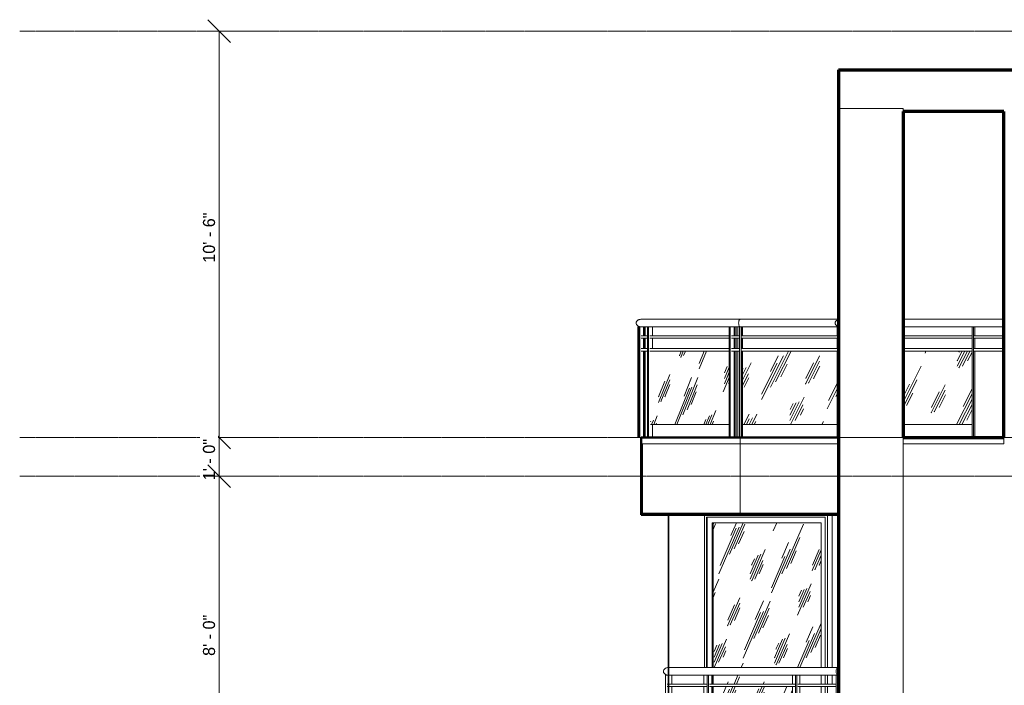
# Model space of a CAD drawing. Header units: inches. Extents: x -830 to 341, y -122 to 246.
# Tile 2 of 4: x -830 to -524, y 31 to 238. Entities that reach past the tile are written whole.
import ezdxf

# ---------------------------------------------------------------- set-up
doc = ezdxf.new("R2010")
doc.units = ezdxf.units.IN
doc.header["$MEASUREMENT"] = 0
doc.linetypes.add('Center 1_4_', pattern=[0.53125, 0.25, -0.09375, 0.09375, -0.09375])
doc.linetypes.add('Dash', pattern=[0.23622, 0.11811, -0.11811])
for name, color, linetype, lineweight in [('A-ANNO-DIMS', 211, 'Continuous', 9), ('A-ANNO-DIMS-120', 211, 'Continuous', 9), ('A-AREA', 32, 'Dash', 9), ('A-CLNG', 13, 'Continuous', 9), ('A-COLS', 52, 'Continuous', 9), ('A-DETL', 90, 'Continuous', 9), ('A-FLOR', 192, 'Continuous', 9), ('A-FLOR-HRAL', 11, 'Continuous', 9), ('A-FLOR-LEVL', 51, 'Continuous', 9), ('A-GLAZ', 151, 'Continuous', 9), ('A-WALL', 90, 'Continuous', 9)]:
    doc.layers.add(name, color=color, linetype=linetype, lineweight=lineweight)
doc.styles.add('Inter', font='txt', dxfattribs={"height": 3.75})
doc.dimstyles.new('Linear_-_1_32__Inter__Imperial__SMALL', dxfattribs={"dimscale": 12, "dimtxt": 4.967999, "dimasz": 0.585938, "dimexe": 1.181102, "dimexo": 0.787402, "dimgap": 0, "dimtad": 1, "dimrnd": 0.25, "dimzin": 1, "dimdsep": 46, "dimlunit": 4, "dimtxsty": 'Inter', "dimblk1": 'OBLIQUE', "dimblk2": 'OBLIQUE', "dimsah": 1, "dimcen": 0.09, "dimdle": 1.181102, "dimazin": 0, "dimtfac": 1, "dimtdec": 4, "dimtix": 1, "dimtmove": 0, "dimatfit": 3, "dimfxl": 1, "dimtvp": 1, "dimtfill": 1, "dimfrac": 2, "dimtolj": 1, "dimtzin": 0, "dimarcsym": 2})
pattern_1 = [(63.435, (28.986, 47.244), (-8.69386, 26.0815), [10.8, -6.48, 10.8, -6.48, -13.738]), (63.435, (28.986, 47.244), (-8.69386, 26.0815), [-34.56, 0.158, -13.579]), (63.435, (28.986, 47.244), (-8.69386, 26.0815), [0.158, -34.402, 4.32, -9.418]), (63.435, (28.446, 47.784), (-8.69386, 26.0815), [8.64, -10.8, 6.48, -6.48, -15.898]), (63.435, (28.446, 47.784), (-8.69386, 26.0815), [-32.4, 0.158, -15.739]), (63.435, (28.446, 47.784), (-8.69386, 26.0815), [0.158, -32.242, 7.56, -8.338]), (63.435, (28.446, 49.404), (-8.69386, 26.0815), [6.48, -12.96, 4.32, -6.48, -18.058]), (63.435, (28.446, 49.404), (-8.69386, 26.0815), [-30.24, 0.158, -17.899]), (63.435, (28.446, 49.404), (-8.69386, 26.0815), [0.158, -30.082, 9.72, -8.338]), (63.435, (30.066, 47.784), (-8.69386, 26.0815), [6.48, -12.96, 5.4, -23.458]), (63.435, (31.686, 49.404), (-8.69386, 26.0815), [3.24, -16.2, 2.16, -26.698]), (63.435, (28.986, 52.104), (-8.69386, 26.0815), [2.16, -16.2, 2.16, -8.64, -19.138]), (63.435, (28.986, 52.104), (-8.69386, 26.0815), [-29.16, 0.158, -18.979]), (63.435, (28.986, 52.104), (-8.69386, 26.0815), [0.158, -29.002, 5.4, -13.738]), (63.435, (38.706, 50.484), (-8.69386, 26.0815), [10.8, -16.2, 12.96, -8.554]), (63.435, (38.706, 48.864), (-8.69386, 26.0815), [15.12, -10.8, 16.2, -6.394]), (63.435, (39.786, 49.404), (-8.69386, 26.0815), [17.28, -8.64, 12.96, -9.418]), (63.435, (41.406, 51.024), (-8.69386, 26.0815), [10.8, -15.12, 8.64, -13.738]), (63.435, (39.786, 54.264), (-8.69386, 26.0815), [5.4, -21.6, 6.48, -14.818]), (63.435, (43.026, 52.644), (-8.69386, 26.0815), [4.32, -21.6, 4.32, -18.058])]

# ---------------------------------------------------------------- blocks, each defined once
blk = doc.blocks.new('Planitar-Fixed - Default 1-4198949-Left')
at = {"layer": 'A-GLAZ'}
h = blk.add_hatch(dxfattribs=at)
h.set_pattern_fill('FP_2', color=256, style=0, pattern_type=2)
h.set_pattern_definition([(66.551, (276.413, 47.244), (-7.5423, 26.08126), [10.529, -6.318, 10.529, -6.318, -13.393]), (66.551, (276.413, 47.244), (-7.5423, 26.08126), [-33.694, 0.154, -13.239]), (66.551, (276.413, 47.244), (-7.5423, 26.08126), [0.154, -33.54, 4.212, -9.182]), (66.551, (275.945, 47.784), (-7.5423, 26.08126), [8.424, -10.529, 6.318, -6.318, -15.499]), (66.551, (275.945, 47.784), (-7.5423, 26.08126), [-31.588, 0.154, -15.345]), (66.551, (275.945, 47.784), (-7.5423, 26.08126), [0.154, -31.434, 7.371, -8.129]), (66.551, (275.945, 49.404), (-7.5423, 26.08126), [6.318, -12.635, 4.212, -6.318, -17.605]), (66.551, (275.945, 49.404), (-7.5423, 26.08126), [-29.482, 0.154, -17.451]), (66.551, (275.945, 49.404), (-7.5423, 26.08126), [0.154, -29.328, 9.476, -8.129]), (66.551, (277.35, 47.784), (-7.5423, 26.08126), [6.318, -12.635, 5.265, -22.87]), (66.551, (278.756, 49.404), (-7.5423, 26.08126), [3.159, -15.794, 2.106, -26.029]), (66.551, (276.413, 52.104), (-7.5423, 26.08126), [2.106, -15.794, 2.106, -8.424, -18.658]), (66.551, (276.413, 52.104), (-7.5423, 26.08126), [-28.429, 0.154, -18.504]), (66.551, (276.413, 52.104), (-7.5423, 26.08126), [0.154, -28.275, 5.265, -13.393]), (66.551, (284.846, 50.484), (-7.5423, 26.08126), [10.529, -15.794, 12.635, -8.339]), (66.551, (284.846, 48.864), (-7.5423, 26.08126), [14.741, -10.529, 15.794, -6.233]), (66.551, (285.783, 49.404), (-7.5423, 26.08126), [16.847, -8.424, 12.635, -9.182]), (66.551, (287.188, 51.024), (-7.5423, 26.08126), [10.529, -14.741, 8.424, -13.393]), (66.551, (285.783, 54.264), (-7.5423, 26.08126), [5.265, -21.059, 6.318, -14.446]), (66.551, (288.593, 52.644), (-7.5423, 26.08126), [4.212, -21.059, 4.212, -17.605])])
h.paths.add_polyline_path([(-590.1, 2.48), (-590.1, 3.94), (-614.68, 3.94), (-614.68, 2.48), (-606.36, 2.48)], flags=0)
h.paths.add_polyline_path([(-581.12, 2.48), (-581.12, 26.77), (-587.74, 26.77), (-587.74, 2.48), (-583.93, 2.48)], flags=0)
h.paths.add_polyline_path([(-614.68, 27.56), (-590.1, 27.56), (-590.1, 30.71), (-614.68, 30.71)], flags=0)
h.paths.add_polyline_path([(-581.12, 27.56), (-581.12, 30.71), (-587.74, 30.71), (-587.74, 27.56), (-583.93, 27.56)], flags=0)
h.paths.add_polyline_path([(-581.46, 31.5), (-581.12, 31.5), (-581.13, 34.25), (-614.68, 34.25), (-614.65, 31.5), (-590.1, 31.5), (-590.1, 34.25), (-587.74, 34.25), (-587.74, 31.5), (-582.55, 31.5)], flags=0)
h.paths.add_polyline_path([(-594.01, 36.6), (-581.12, 36.61), (-581.12, 81.52), (-614.68, 81.52), (-614.68, 36.61), (-594.15, 36.61)], flags=0)
for p, q in [((-617.39, 84), (-617.39, 36.61)), ((-616.74, 36.61), (-616.74, 83.25)), ((-616.74, 83.25), (-579.87, 83.25)), ((-616.49, 83.25), (-616.49, 36.61)), ((-579.87, 83.25), (-579.87, 36.61)), ((-579.22, 36.61), (-579.22, 84)), ((-614.99, 36.61), (-614.99, 81.52)), ((-614.99, 81.52), (-581.12, 81.52)), ((-614.68, 81.52), (-614.68, 36.61)), ((-581.12, 81.52), (-581.12, 36.61)), ((-614.99, 31.5), (-614.99, 34.25)), ((-614.68, 34.26), (-614.68, 31.5)), ((-581.12, 34.25), (-581.12, 31.5)), ((-579.87, 34.26), (-579.87, 31.5)), ((-579.22, 31.5), (-579.22, 34.26)), ((-614.99, 27.56), (-614.99, 30.71)), ((-614.68, 30.71), (-614.68, 27.56)), ((-581.12, 30.71), (-581.12, 27.56)), ((-579.87, 30.71), (-579.87, 27.56)), ((-579.22, 27.56), (-579.22, 30.71)), ((-581.12, 26.77), (-581.12, 2.48)), ((-579.87, 26.77), (-579.87, 0.75)), ((-579.22, 0), (-579.22, 26.77)), ((-614.99, 2.48), (-614.99, 3.94)), ((-614.68, 3.94), (-614.68, 2.48)), ((-590.1, 0.75), (-615.12, 0.75)), ((-590.1, 2.48), (-614.99, 2.48)), ((-581.12, 2.48), (-587.74, 2.48)), ((-579.87, 0.75), (-587.74, 0.75))]:
    blk.add_line(p, q, dxfattribs=at)
blk = doc.blocks.new('Railing - 50 x 12mm-4236940-Left')
at = {"layer": 'A-FLOR-HRAL'}
for p, q in [((-533.52, 142.25), (-533.89, 142.25)), ((-533.52, 139.5), (-533.52, 142.25)), ((-533.52, 135.56), (-533.52, 138.71)), ((-533.52, 108), (-533.52, 134.77))]:
    blk.add_line(p, q, dxfattribs=at)
blk = doc.blocks.new('Railing - 800mm-V2-Left')
at = {"layer": 'A-FLOR-HRAL'}
h = blk.add_hatch(dxfattribs=at)
h.set_pattern_fill('FP_1', color=256, style=0, pattern_type=2)
h.set_pattern_definition(pattern_1)
h.paths.add_polyline_path([(-583.93, 111.94), (-576.23, 111.94), (-576.23, 134.77), (-605.53, 134.77), (-605.53, 111.94)], flags=0)
blk.add_line((-605.53, 111.94), (-576.23, 111.94), dxfattribs=at)
blk = doc.blocks.new('Railing - 50 x 12mm-V3-Left')
at = {"layer": 'A-FLOR-HRAL'}
for p, q in [((-605.89, 142.25), (-606.01, 142.25)), ((-605.89, 139.5), (-605.89, 142.25)), ((-605.89, 135.56), (-605.89, 138.71)), ((-605.89, 108), (-605.89, 134.77))]:
    blk.add_line(p, q, dxfattribs=at)
blk = doc.blocks.new('Railing - 50 x 12mm-V4-Left')
at = {"layer": 'A-FLOR-HRAL'}
for p, q in [((-607.91, 142.25), (-608.19, 142.25)), ((-607.51, 142.25), (-607.91, 142.25)), ((-607.91, 142.25), (-607.91, 139.5)), ((-607.51, 139.5), (-607.51, 142.25)), ((-607.91, 138.71), (-607.91, 135.56)), ((-607.51, 135.56), (-607.51, 138.71)), ((-607.91, 134.77), (-607.91, 108)), ((-607.51, 108), (-607.51, 134.77))]:
    blk.add_line(p, q, dxfattribs=at)
blk = doc.blocks.new('Railing - 50 x 12mm-V6-Left')
at = {"layer": 'A-FLOR-HRAL'}
for p, q in [((-635.74, 139.5), (-635.74, 142.25)), ((-635.06, 142.25), (-635.74, 142.25)), ((-635.74, 135.56), (-635.74, 138.71)), ((-635.74, 108), (-635.74, 134.77))]:
    blk.add_line(p, q, dxfattribs=at)
blk = doc.blocks.new('Railing - 50 x 12mm-V8-Left')
at = {"layer": 'A-FLOR-HRAL'}
for p, q in [((-637.98, 108), (-637.98, 142.25)), ((-637.78, 142.25), (-637.98, 142.25)), ((-636.02, 142.25), (-636.22, 142.25)), ((-636.02, 142.25), (-636.02, 139.5)), ((-636.02, 138.71), (-636.02, 135.56)), ((-636.02, 134.77), (-636.02, 108)), ((-637.78, 108), (-637.98, 108))]:
    blk.add_line(p, q, dxfattribs=at)
blk = doc.blocks.new('Railing - 50 x 12mm-V9-Left')
at = {"layer": 'A-FLOR-HRAL'}
for p, q in [((-634.68, 142.25), (-635.06, 142.25)), ((-635.06, 142.25), (-635.06, 108)), ((-634.68, 108), (-634.68, 142.25)), ((-633.51, 142.25), (-634.68, 142.25)), ((-633.51, 142.25), (-633.51, 139.5)), ((-633.51, 138.71), (-633.51, 135.56)), ((-633.51, 111.94), (-633.51, 108)), ((-635.06, 108), (-634.68, 108)), ((-634.1, 108), (-634.68, 108))]:
    blk.add_line(p, q, dxfattribs=at)
blk = doc.blocks.new('Railing - 800mm-V10-Left')
at = {"layer": 'A-FLOR-HRAL'}
h = blk.add_hatch(dxfattribs=at)
h.set_pattern_fill('FP_3', color=256, style=0, pattern_type=2)
h.set_pattern_definition([(68.102, (179.58, 47.244), (-6.98907, 26.0814), [10.411, -6.247, 10.411, -6.247, -13.243]), (68.102, (179.58, 47.244), (-6.98907, 26.0814), [-33.315, 0.153, -13.09]), (68.102, (179.58, 47.244), (-6.98907, 26.0814), [0.153, -33.162, 4.164, -9.078]), (68.102, (179.146, 47.784), (-6.98907, 26.0814), [8.329, -10.411, 6.247, -6.247, -15.325]), (68.102, (179.146, 47.784), (-6.98907, 26.0814), [-31.233, 0.153, -15.172]), (68.102, (179.146, 47.784), (-6.98907, 26.0814), [0.153, -31.08, 7.288, -8.037]), (68.102, (179.146, 49.404), (-6.98907, 26.0814), [6.247, -12.493, 4.164, -6.247, -17.407]), (68.102, (179.146, 49.404), (-6.98907, 26.0814), [-29.151, 0.153, -17.254]), (68.102, (179.146, 49.404), (-6.98907, 26.0814), [0.153, -28.998, 9.37, -8.037]), (68.102, (180.449, 47.784), (-6.98907, 26.0814), [6.247, -12.493, 5.205, -22.613]), (68.102, (181.751, 49.404), (-6.98907, 26.0814), [3.123, -15.616, 2.082, -25.736]), (68.102, (179.58, 52.104), (-6.98907, 26.0814), [2.082, -15.616, 2.082, -8.329, -18.448]), (68.102, (179.58, 52.104), (-6.98907, 26.0814), [-28.11, 0.153, -18.296]), (68.102, (179.58, 52.104), (-6.98907, 26.0814), [0.153, -27.957, 5.205, -13.243]), (68.102, (187.394, 50.484), (-6.98907, 26.0814), [10.411, -15.616, 12.493, -8.245]), (68.102, (187.394, 48.864), (-6.98907, 26.0814), [14.575, -10.411, 15.616, -6.163]), (68.102, (188.262, 49.404), (-6.98907, 26.0814), [16.658, -8.329, 12.493, -9.078]), (68.102, (189.565, 51.024), (-6.98907, 26.0814), [10.411, -14.575, 8.329, -13.243]), (68.102, (188.262, 54.264), (-6.98907, 26.0814), [5.205, -20.822, 6.247, -14.284]), (68.102, (190.867, 52.644), (-6.98907, 26.0814), [4.164, -20.822, 4.164, -17.407])])
h.paths.add_polyline_path([(-609.74, 111.94), (-609.74, 134.77), (-634.05, 134.77), (-634.05, 111.94), (-628.79, 111.94)], flags=0)
blk.add_line((-634.05, 111.94), (-609.74, 111.94), dxfattribs=at)
blk = doc.blocks.new('Railing - 50 x 12mm-V11-Left')
at = {"layer": 'A-FLOR-HRAL'}
for p, q in [((-609.36, 142.25), (-609.74, 142.25)), ((-609.74, 142.25), (-609.74, 108)), ((-609.36, 108), (-609.36, 142.25)), ((-608.19, 142.25), (-609.36, 142.25)), ((-608.19, 142.25), (-608.19, 139.5)), ((-608.19, 138.71), (-608.19, 135.56)), ((-608.19, 134.77), (-608.19, 108)), ((-609.74, 108), (-609.36, 108)), ((-608.78, 108), (-609.36, 108))]:
    blk.add_line(p, q, dxfattribs=at)
blk = doc.blocks.new('Railing - 800mm-V12-Left')
at = {"layer": 'A-FLOR-HRAL'}
h = blk.add_hatch(dxfattribs=at)
h.set_pattern_fill('FP_1', color=256, style=0, pattern_type=2)
h.set_pattern_definition(pattern_1)
h.paths.add_polyline_path([(-539.08, 111.94), (-534.36, 111.94), (-534.36, 134.77), (-555.75, 134.77), (-555.75, 111.94)], flags=0)
blk.add_line((-555.75, 111.94), (-534.36, 111.94), dxfattribs=at)
blk = doc.blocks.new('Railing - 50 x 12mm-V13-Left')
at = {"layer": 'A-FLOR-HRAL'}
for p, q in [((-533.89, 142.25), (-534.36, 142.25)), ((-534.36, 142.25), (-534.36, 108)), ((-533.89, 108), (-533.89, 142.25)), ((-534.36, 108), (-533.89, 108))]:
    blk.add_line(p, q, dxfattribs=at)
blk = doc.blocks.new('Railing - 50 x 12mm-V14-Left')
at = {"layer": 'A-FLOR-HRAL'}
for p, q in [((-606.97, 139.5), (-606.97, 142.25)), ((-606.49, 142.25), (-606.97, 142.25)), ((-605.53, 142.25), (-605.89, 142.25)), ((-605.53, 139.5), (-605.53, 142.25)), ((-606.97, 135.56), (-606.97, 138.71)), ((-605.53, 135.56), (-605.53, 138.71)), ((-606.97, 108), (-606.97, 134.77)), ((-605.53, 108), (-605.53, 134.77))]:
    blk.add_line(p, q, dxfattribs=at)
blk = doc.blocks.new('Railing - 50 x 12mm-V15-Left')
at = {"layer": 'A-FLOR-HRAL'}
for p, q in [((-576.23, 139.5), (-576.23, 142.25)), ((-575.75, 142.25), (-576.23, 142.25)), ((-576.23, 135.56), (-576.23, 138.71)), ((-576.23, 108), (-576.23, 134.77)), ((-575.75, 108), (-576.23, 108))]:
    blk.add_line(p, q, dxfattribs=at)
blk = doc.blocks.new('Railing - Railing-4236781-Left')
at = {"layer": 'A-FLOR-HRAL'}
for p, q in [((-637.04, 139.5), (-635.06, 139.5)), ((-637.04, 138.71), (-635.06, 138.71)), ((-634.33, 139.5), (-609.74, 139.5)), ((-634.33, 138.71), (-609.74, 138.71)), ((-609.01, 139.5), (-606.49, 139.5)), ((-609.01, 138.71), (-606.49, 138.71)), ((-606.01, 139.5), (-575.75, 139.5)), ((-606.01, 138.71), (-575.75, 138.71)), ((-555.75, 139.5), (-534.36, 139.5)), ((-555.75, 138.71), (-534.36, 138.71)), ((-533.89, 139.5), (-524.81, 139.5)), ((-533.89, 138.71), (-524.81, 138.71)), ((-637.04, 135.56), (-635.06, 135.56)), ((-637.04, 134.77), (-635.06, 134.77)), ((-634.33, 135.56), (-609.74, 135.56)), ((-634.33, 134.77), (-609.74, 134.77)), ((-609.01, 135.56), (-606.49, 135.56)), ((-609.01, 134.77), (-606.49, 134.77)), ((-606.01, 135.56), (-575.75, 135.56)), ((-606.01, 134.77), (-575.75, 134.77)), ((-555.75, 135.56), (-534.36, 135.56)), ((-555.75, 134.77), (-534.36, 134.77)), ((-533.89, 135.56), (-524.81, 135.56)), ((-533.89, 134.77), (-524.81, 134.77))]:
    blk.add_line(p, q, dxfattribs=at)
for name, p in [('Railing - 50 x 12mm-V8-Left', (0, 0)), ('Railing - 50 x 12mm-V11-Left', (-28.03, 0)), ('Railing - 50 x 12mm-V6-Left', (0, 0)), ('Railing - 50 x 12mm-V9-Left', (0, 0)), ('Railing - 50 x 12mm-V11-Left', (0, 0)), ('Railing - 50 x 12mm-V4-Left', (0, 0)), ('Railing - 50 x 12mm-V14-Left', (0, 0)), ('Railing - 50 x 12mm-V13-Left', (-72.12, 0)), ('Railing - 50 x 12mm-V3-Left', (0, 0)), ('Railing - 50 x 12mm-V15-Left', (0, 0)), ('Railing - 50 x 12mm-V13-Left', (0, 0)), ('Railing - 50 x 12mm-4236940-Left', (0, 0)), ('Railing - 50 x 12mm-V13-Left', (9.55, 0)), ('Railing - 800mm-V10-Left', (0, 0)), ('Railing - 800mm-V2-Left', (0, 0)), ('Railing - 800mm-V12-Left', (0, 0))]:
    blk.add_blockref(name, p)
blk = doc.blocks.new('Top Rail Type - Top Rail_Internal_-4236957-Left')
at = {"layer": 'A-FLOR-HRAL'}
for p, q in [((-606.24, 144.61), (-636.98, 144.61)), ((-633.52, 144.61), (-636.98, 144.61)), ((-621.56, 144.61), (-630.07, 144.61)), ((-606.24, 144.61), (-617.51, 144.61)), ((-575.75, 144.61), (-606.24, 144.61)), ((-575.75, 144.61), (-606.24, 144.61)), ((-524.5, 144.61), (-555.75, 144.61)), ((-537.18, 144.61), (-555.75, 144.61)), ((-524.5, 144.61), (-532.94, 144.61)), ((-636.98, 142.25), (-606.24, 142.25)), ((-636.98, 142.25), (-633.28, 142.25)), ((-629.38, 142.25), (-606.24, 142.25)), ((-606.24, 142.25), (-575.75, 142.25)), ((-606.24, 142.25), (-575.75, 142.25)), ((-555.75, 142.25), (-524.5, 142.25)), ((-555.75, 142.25), (-532.04, 142.25)), ((-528.24, 142.25), (-524.5, 142.25))]:
    blk.add_line(p, q, dxfattribs=at)
at = {"layer": 'A-FLOR-HRAL', "flags": 128}
for points in [[(-524.5, 144.61), (-524.5, 144.61), (-524.5, 144.56), (-524.5, 144.46), (-524.5, 144.31), (-524.5, 144.13), (-524.5, 143.91), (-524.5, 143.68), (-524.5, 143.43)], [(-524.5, 143.43), (-524.5, 143.19), (-524.5, 142.95), (-524.5, 142.74), (-524.5, 142.56), (-524.5, 142.41), (-524.5, 142.31), (-524.5, 142.26), (-524.5, 142.25)]]:
    blk.add_lwpolyline(points, dxfattribs=at)
at = {"layer": 'A-FLOR-HRAL'}
for points, knots in [([(-636.83, 144.61), (-636.93, 144.62), (-637.15, 144.62), (-637.47, 144.56), (-637.77, 144.46), (-638.04, 144.32), (-638.26, 144.13), (-638.43, 143.92), (-638.53, 143.68), (-638.55, 143.52), (-638.55, 143.43)], [0.4695078, 0.4695078, 0.4695078, 0.4695078, 0.5333333, 0.6, 0.6666667, 0.7333333, 0.8, 0.8666667, 0.9333333, 1, 1, 1, 1]), ([(-575.75, 144.55), (-575.79, 144.54), (-575.88, 144.51), (-576.01, 144.46), (-576.15, 144.39), (-576.28, 144.31), (-576.4, 144.22), (-576.54, 144.1), (-576.68, 143.92), (-576.78, 143.68), (-576.8, 143.52), (-576.8, 143.43)], [0.6082778, 0.6082778, 0.6082778, 0.6082778, 0.6333333, 0.6666667, 0.7, 0.7333333, 0.7666667, 0.8, 0.8666667, 0.9333333, 1, 1, 1, 1]), ([(-638.55, 143.43), (-638.55, 143.27), (-638.48, 143.02), (-638.26, 142.73), (-638.04, 142.55), (-637.77, 142.4), (-637.47, 142.3), (-637.15, 142.25), (-636.93, 142.25), (-636.82, 142.26)], [0, 0, 0, 0, 0.1333333, 0.2, 0.2666667, 0.3333333, 0.4, 0.4666667, 0.5306647, 0.5306647, 0.5306647, 0.5306647]), ([(-606.76, 143.43), (-606.76, 143.27), (-606.73, 142.94), (-606.62, 142.6), (-606.5, 142.4), (-606.4, 142.3), (-606.3, 142.25), (-606.22, 142.25), (-606.19, 142.26)], [0, 0, 0, 0, 0.1333333, 0.2666667, 0.3333333, 0.4, 0.4666667, 0.5333333, 0.5333333, 0.5333333, 0.5333333]), ([(-576.8, 143.43), (-576.8, 143.35), (-576.78, 143.19), (-576.68, 142.95), (-576.54, 142.77), (-576.4, 142.64), (-576.28, 142.55), (-576.15, 142.48), (-576.01, 142.41), (-575.88, 142.36), (-575.79, 142.33), (-575.75, 142.32)], [0, 0, 0, 0, 0.0666667, 0.1333333, 0.2, 0.2333333, 0.2666667, 0.3, 0.3333333, 0.3666667, 0.3917222, 0.3917222, 0.3917222, 0.3917222])]:
    blk.add_open_spline(points, degree=3, knots=knots, dxfattribs=at)
for points in [[(-636.83, 144.61), (-636.93, 144.62), (-637.04, 144.62), (-637.14, 144.61)], [(-606.19, 144.61), (-606.22, 144.62), (-606.3, 144.62), (-606.4, 144.56), (-606.5, 144.46), (-606.59, 144.32), (-606.67, 144.13), (-606.72, 143.92), (-606.75, 143.68), (-606.76, 143.52), (-606.76, 143.43)], [(-606.2, 144.61), (-606.23, 144.62), (-606.26, 144.62), (-606.29, 144.61)], [(-637.14, 142.26), (-637.04, 142.25), (-636.93, 142.25), (-636.82, 142.26)], [(-606.29, 142.26), (-606.26, 142.25), (-606.23, 142.25), (-606.2, 142.26)]]:
    blk.add_open_spline(points, degree=3, dxfattribs=at)
blk = doc.blocks.new('Railing - 50 x 12mm-V16-Left')
at = {"layer": 'A-FLOR-HRAL'}
for p, q in [((-588.72, 34.25), (-589.13, 34.25)), ((-589.13, 34.25), (-589.13, 0)), ((-588.72, 0), (-588.72, 34.25)), ((-588.72, 34.25), (-587.74, 34.25)), ((-587.74, 34.25), (-587.74, 31.5)), ((-587.74, 30.71), (-587.74, 27.56)), ((-587.74, 26.77), (-587.74, 0)), ((-589.13, 0), (-588.72, 0)), ((-588.23, 0), (-588.72, 0))]:
    blk.add_line(p, q, dxfattribs=at)
blk = doc.blocks.new('Railing - 800mm-V17-Left')
at = {"layer": 'A-FLOR-HRAL'}
h = blk.add_hatch(dxfattribs=at)
h.set_pattern_fill('FP_4', color=256, style=0, pattern_type=2)
h.set_pattern_definition([(66.509, (209.954, 47.244), (-7.55695, 26.08183), [10.533, -6.32, 10.533, -6.32, -13.398]), (66.509, (209.954, 47.244), (-7.55695, 26.08183), [-33.705, 0.154, -13.243]), (66.509, (209.954, 47.244), (-7.55695, 26.08183), [0.154, -33.55, 4.213, -9.185]), (66.509, (209.485, 47.784), (-7.55695, 26.08183), [8.426, -10.533, 6.32, -6.32, -15.504]), (66.509, (209.485, 47.784), (-7.55695, 26.08183), [-31.598, 0.154, -15.35]), (66.509, (209.485, 47.784), (-7.55695, 26.08183), [0.154, -31.444, 7.373, -8.131]), (66.509, (209.485, 49.404), (-7.55695, 26.08183), [6.32, -12.639, 4.213, -6.32, -17.611]), (66.509, (209.485, 49.404), (-7.55695, 26.08183), [-29.492, 0.154, -17.456]), (66.509, (209.485, 49.404), (-7.55695, 26.08183), [0.154, -29.337, 9.479, -8.131]), (66.509, (210.893, 47.784), (-7.55695, 26.08183), [6.32, -12.639, 5.266, -22.877]), (66.509, (212.301, 49.404), (-7.55695, 26.08183), [3.16, -15.799, 2.107, -26.037]), (66.509, (209.954, 52.104), (-7.55695, 26.08183), [2.107, -15.799, 2.107, -8.426, -18.664]), (66.509, (209.954, 52.104), (-7.55695, 26.08183), [-28.438, 0.154, -18.51]), (66.509, (209.954, 52.104), (-7.55695, 26.08183), [0.154, -28.284, 5.266, -13.398]), (66.509, (218.403, 50.484), (-7.55695, 26.08183), [10.533, -15.799, 12.639, -8.342]), (66.509, (218.403, 48.864), (-7.55695, 26.08183), [14.746, -10.533, 15.799, -6.235]), (66.509, (219.342, 49.404), (-7.55695, 26.08183), [16.852, -8.426, 12.639, -9.185]), (66.509, (220.75, 51.024), (-7.55695, 26.08183), [10.533, -14.746, 8.426, -13.398]), (66.509, (219.342, 54.264), (-7.55695, 26.08183), [5.266, -21.065, 6.32, -14.451]), (66.509, (222.158, 52.644), (-7.55695, 26.08183), [4.213, -21.065, 4.213, -17.611])])
h.paths.add_polyline_path([(-606.36, 3.94), (-589.13, 3.94), (-589.13, 26.77), (-615.74, 26.77), (-615.74, 3.94)], flags=0)
blk.add_line((-615.74, 3.94), (-589.13, 3.94), dxfattribs=at)
blk = doc.blocks.new('Railing - 50 x 12mm-V18-Left')
at = {"layer": 'A-FLOR-HRAL'}
for p, q in [((-616.1, 34.25), (-616.51, 34.25)), ((-616.51, 34.25), (-616.51, 0)), ((-616.1, 0), (-616.1, 34.25)), ((-616.1, 34.25), (-615.12, 34.25)), ((-615.12, 34.25), (-615.12, 31.5)), ((-615.12, 30.71), (-615.12, 27.56)), ((-615.12, 3.94), (-615.12, 0)), ((-616.51, 0), (-616.1, 0)), ((-615.61, 0), (-616.1, 0))]:
    blk.add_line(p, q, dxfattribs=at)
blk = doc.blocks.new('Railing - 50 x 12mm-V19-Left')
at = {"layer": 'A-FLOR-HRAL'}
for p, q in [((-617.53, 31.5), (-617.53, 34.25)), ((-617.53, 34.25), (-616.56, 34.25)), ((-616.51, 34.25), (-616.56, 34.25)), ((-616.56, 34.25), (-616.56, 31.5)), ((-617.53, 27.56), (-617.53, 30.71)), ((-616.56, 30.71), (-616.56, 27.56)), ((-617.53, 0), (-617.53, 26.77)), ((-616.56, 26.77), (-616.56, 0))]:
    blk.add_line(p, q, dxfattribs=at)
blk = doc.blocks.new('Railing - 50 x 12mm-V21-Left')
at = {"layer": 'A-FLOR-HRAL'}
for p, q in [((-590.1, 31.5), (-590.1, 34.25)), ((-590.1, 34.25), (-589.13, 34.25)), ((-589.13, 34.25), (-589.13, 31.5)), ((-590.1, 27.56), (-590.1, 30.71)), ((-589.13, 30.71), (-589.13, 27.56)), ((-590.1, 0), (-590.1, 3.94)), ((-589.13, 3.94), (-589.13, 0))]:
    blk.add_line(p, q, dxfattribs=at)
blk = doc.blocks.new('Railing - 50 x 12mm-V22-Left')
at = {"layer": 'A-FLOR-HRAL'}
for p, q in [((-629.48, 0), (-629.48, 34.25)), ((-629.48, 34.25), (-627.52, 34.25)), ((-627.52, 34.25), (-627.52, 31.5)), ((-627.52, 30.71), (-627.52, 27.56)), ((-627.52, 26.77), (-627.52, 0)), ((-628.08, 0), (-629.48, 0))]:
    blk.add_line(p, q, dxfattribs=at)
blk = doc.blocks.new('Railing - 50 x 12mm-V23-Left')
at = {"layer": 'A-FLOR-HRAL'}
for p, q in [((-576.1, 34.25), (-576.51, 34.25)), ((-576.51, 34.25), (-576.51, 0)), ((-576.1, 0), (-576.1, 34.25)), ((-576.1, 34.25), (-575.52, 34.25)), ((-576.51, 0), (-576.1, 0)), ((-575.57, 0), (-576.1, 0))]:
    blk.add_line(p, q, dxfattribs=at)
blk = doc.blocks.new('Railing - 50 x 12mm-V24-Left')
at = {"layer": 'A-FLOR-HRAL'}
blk.add_line((-578.32, 34.25), (-577.75, 34.25), dxfattribs=at)
blk = doc.blocks.new('Railing - Railing-4237416-Left')
at = {"layer": 'A-FLOR-HRAL'}
for p, q in [((-628.89, 31.5), (-616.51, 31.5)), ((-616.51, 30.71), (-628.89, 30.71)), ((-615.8, 31.5), (-589.13, 31.5)), ((-589.13, 30.71), (-615.8, 30.71)), ((-588.43, 31.5), (-576.51, 31.5)), ((-576.51, 30.71), (-588.43, 30.71)), ((-628.89, 27.56), (-616.51, 27.56)), ((-615.8, 27.56), (-589.13, 27.56)), ((-588.43, 27.56), (-576.51, 27.56)), ((-616.51, 26.77), (-628.89, 26.77)), ((-589.13, 26.77), (-615.8, 26.77)), ((-576.51, 26.77), (-588.43, 26.77))]:
    blk.add_line(p, q, dxfattribs=at)
for name in ['Railing - 50 x 12mm-V22-Left', 'Railing - 50 x 12mm-V19-Left', 'Railing - 50 x 12mm-V18-Left', 'Railing - 50 x 12mm-V21-Left', 'Railing - 50 x 12mm-V16-Left', 'Railing - 50 x 12mm-V24-Left', 'Railing - 50 x 12mm-V23-Left', 'Railing - 800mm-V17-Left']:
    blk.add_blockref(name, (0, 0))
blk = doc.blocks.new('Top Rail Type - Top Rail_Internal_-4237471-Left')
at = {"layer": 'A-FLOR-HRAL'}
for p, q in [((-623.19, 36.61), (-628.52, 36.61)), ((-575.76, 36.61), (-628.52, 36.61)), ((-628.52, 34.25), (-624.72, 34.25)), ((-628.52, 34.25), (-575.76, 34.25)), ((-621.24, 34.25), (-577.76, 34.25)), ((-577.76, 36.61), (-617.38, 36.61))]:
    blk.add_line(p, q, dxfattribs=at)
at = {"layer": 'A-FLOR-HRAL', "flags": 128}
for points in [[(-575.76, 36.61), (-575.84, 36.61), (-576, 36.56), (-576.15, 36.46), (-576.28, 36.31), (-576.39, 36.13), (-576.47, 35.91), (-576.52, 35.68), (-576.54, 35.43)], [(-576.54, 35.43), (-576.52, 35.19), (-576.47, 34.95), (-576.39, 34.74), (-576.28, 34.56), (-576.15, 34.41), (-576, 34.31), (-575.84, 34.26), (-575.76, 34.25)]]:
    blk.add_lwpolyline(points, dxfattribs=at)
at = {"layer": 'A-FLOR-HRAL'}
for points, knots in [([(-630.1, 35.43), (-630.1, 35.6), (-630.03, 35.85), (-629.81, 36.13), (-629.59, 36.32), (-629.32, 36.46), (-629.01, 36.56), (-628.69, 36.62), (-628.47, 36.62), (-628.37, 36.61)], [0, 0, 0, 0, 0.1333333, 0.2, 0.2666667, 0.3333333, 0.4, 0.4666667, 0.5314982, 0.5314982, 0.5314982, 0.5314982]), ([(-628.37, 34.26), (-628.48, 34.25), (-628.69, 34.25), (-629.01, 34.3), (-629.32, 34.4), (-629.59, 34.55), (-629.81, 34.73), (-629.97, 34.95), (-630.08, 35.19), (-630.1, 35.35), (-630.1, 35.43)], [0.4685751, 0.4685751, 0.4685751, 0.4685751, 0.5333333, 0.6, 0.6666667, 0.7333333, 0.8, 0.8666667, 0.9333333, 1, 1, 1, 1])]:
    blk.add_open_spline(points, degree=3, knots=knots, dxfattribs=at)
for points in [[(-628.69, 36.61), (-628.58, 36.62), (-628.47, 36.62), (-628.37, 36.61)], [(-628.37, 34.26), (-628.48, 34.25), (-628.58, 34.25), (-628.69, 34.26)]]:
    blk.add_open_spline(points, degree=3, dxfattribs=at)
blk = doc.blocks.new('DIMBLOCK1-Left')
at = {"layer": 'A-ANNO-DIMS-120', "lineweight": 35}
for p, q in [((-767.95, 234), (-771.47, 237.52)), ((-767.95, 234), (-764.44, 230.48)), ((-767.95, 108), (-771.47, 111.52)), ((-767.95, 108), (-764.44, 104.48))]:
    blk.add_line(p, q, dxfattribs=at)
at = {"layer": 'A-ANNO-DIMS-120'}
for p, q in [((-772.43, 234), (-753.78, 234)), ((-767.95, 234), (-772.43, 234)), ((-767.95, 234), (-767.95, 108)), ((-772.43, 108), (-753.78, 108)), ((-767.95, 108), (-772.43, 108))]:
    blk.add_line(p, q, dxfattribs=at)
at = {"layer": 'A-ANNO-DIMS-120', "color": 0, "insert": (-772.94, 162.15), "char_height": 3.75, "width": 21.2382, "attachment_point": 1, "rotation": 90, "line_spacing_factor": 0.9936, "style": 'Inter', "bg_fill": 3, "box_fill_scale": 1.25, "bg_fill_color": 256, "bg_fill_true_color": 13158600, "bg_fill_transparency": 0}
blk.add_mtext('10\' - 6"', dxfattribs=at)
blk = doc.blocks.new('_Oblique')
at = {"color": 0, "linetype": 'ByBlock', "lineweight": -2}
blk.add_line((-0.5, -0.5), (0.5, 0.5), dxfattribs=at)
blk = doc.blocks.new('DIMBLOCK2-Left')
at = {"layer": 'A-ANNO-DIMS-120', "lineweight": 35}
for p, q in [((-767.95, 108), (-771.47, 111.52)), ((-767.95, 108), (-764.44, 104.48)), ((-767.95, 96), (-771.47, 99.52)), ((-767.95, 96), (-764.44, 92.48))]:
    blk.add_line(p, q, dxfattribs=at)
at = {"layer": 'A-ANNO-DIMS-120'}
for p, q in [((-772.43, 108), (-753.78, 108)), ((-767.95, 108), (-772.43, 108)), ((-767.95, 108), (-767.95, 96)), ((-772.43, 96), (-753.78, 96)), ((-767.95, 96), (-772.43, 96))]:
    blk.add_line(p, q, dxfattribs=at)
at = {"layer": 'A-ANNO-DIMS-120', "color": 0, "insert": (-772.94, 94.73), "char_height": 3.75, "width": 17.4377, "attachment_point": 1, "rotation": 90, "line_spacing_factor": 0.9936, "style": 'Inter', "bg_fill": 3, "box_fill_scale": 1.25, "bg_fill_color": 256, "bg_fill_true_color": 13158600, "bg_fill_transparency": 0}
blk.add_mtext('1\' - 0"', dxfattribs=at)
blk = doc.blocks.new('DIMBLOCK3-Left')
at = {"layer": 'A-ANNO-DIMS-120', "lineweight": 35}
for p, q in [((-767.95, 96), (-771.47, 99.52)), ((-767.95, 96), (-764.44, 92.48)), ((-767.95, 0), (-771.47, 3.52)), ((-767.95, 0), (-764.44, -3.52))]:
    blk.add_line(p, q, dxfattribs=at)
at = {"layer": 'A-ANNO-DIMS-120'}
for p, q in [((-772.43, 96), (-753.78, 96)), ((-767.95, 96), (-772.43, 96)), ((-767.95, 96), (-767.95, 0)), ((-772.43, 0), (-753.78, 0)), ((-767.95, 0), (-772.43, 0))]:
    blk.add_line(p, q, dxfattribs=at)
at = {"layer": 'A-ANNO-DIMS-120', "color": 0, "insert": (-772.94, 40.21), "char_height": 3.75, "width": 18.7045, "attachment_point": 1, "rotation": 90, "line_spacing_factor": 0.9936, "style": 'Inter', "bg_fill": 3, "box_fill_scale": 1.25, "bg_fill_color": 256, "bg_fill_true_color": 13158600, "bg_fill_transparency": 0}
blk.add_mtext('8\' - 0"', dxfattribs=at)

msp = doc.modelspace()

# ---------------------------------------------------------------- linework, layer by layer
at = {"layer": 'A-AREA'}
for p, q in [((-635.06, 108), (-636.81, 108)), ((-609.74, 108), (-634.095, 108)), ((-606.486, 108), (-608.775, 108)), ((-576.234, 108), (-606.014, 108))]:
    msp.add_line(p, q, dxfattribs=at)
at = {"layer": 'A-CLNG'}
for p, q in [((-637, 84.5), (-575.75, 84.5)), ((-637, 84), (-637, 84.5)), ((-636.595, 84), (-637, 84))]:
    msp.add_line(p, q, dxfattribs=at)
at = {"layer": 'A-COLS'}
for p, q in [((-575.75, 108), (-575.75, 210)), ((-575.75, 210), (-555.75, 210)), ((-555.75, 108), (-555.75, 210)), ((-555.75, 108), (-575.75, 108))]:
    msp.add_line(p, q, dxfattribs=at)
at = {"layer": 'A-DETL', "lineweight": 70}
for p, q in [((-575.75, 222.001), (-268.25, 222.001)), ((-575.75, 222.001), (-575.75, -83.999)), ((-524.5, 209), (-555.75, 209)), ((-555.75, 209), (-555.75, 108)), ((-524.5, 108), (-524.5, 209)), ((-555.75, 108), (-524.5, 108))]:
    msp.add_line(p, q, dxfattribs=at)
at = {"layer": 'A-DETL', "lineweight": 50}
for p, q in [((-637, 108), (-575.75, 108)), ((-637, 84), (-637, 108)), ((-575.75, 108), (-575.75, 84)), ((-575.75, 84), (-637, 84))]:
    msp.add_line(p, q, dxfattribs=at)
at = {"layer": 'A-DETL', "lineweight": 35}
msp.add_line((-628.5, 84), (-628.5, -102), dxfattribs=at)
at = {"layer": 'A-FLOR'}
for p, q in [((-637, 108), (-637, 106)), ((-636.81, 108), (-635.06, 108)), ((-634.095, 108), (-609.74, 108)), ((-608.775, 108), (-606.486, 108)), ((-606.25, 108), (-606.25, 106)), ((-606.014, 108), (-576.234, 108)), ((-555.75, 108), (-534.363, 108)), ((-524.5, 108), (-524.5, 106)), ((-636.595, 106), (-637, 106)), ((-524.5, 106), (-555.75, 106))]:
    msp.add_line(p, q, dxfattribs=at)
at = {"layer": 'A-FLOR-LEVL', "linetype": 'Center 1_4_'}
for p, q in [((-829.787, 234), (340.707, 234)), ((-829.787, 108), (340.707, 108)), ((-829.787, 96), (261.569, 96))]:
    msp.add_line(p, q, dxfattribs=at)
at = {"layer": 'A-WALL'}
for p, q in [((-575.75, 210), (-575.75, 222.001)), ((-521.5, 222.001), (-575.75, 222.001)), ((-555.75, 209), (-524.5, 209)), ((-524.5, 209), (-524.5, 144.608)), ((-575.75, 108), (-575.75, 34.246)), ((-555.75, 108), (-575.75, 108)), ((-555.75, -78), (-555.75, 108)), ((-524.815, 108), (-533.891, 108)), ((-637, 84.5), (-637, 106)), ((-575.75, 106), (-636.595, 106)), ((-636.595, 106), (-636.595, 84)), ((-606.25, 106), (-606.25, 84)), ((-636.595, 84), (-575.75, 84)), ((-628.5, 84), (-628.5, 36.6)), ((-617.39, 36.613), (-617.39, 84)), ((-579.218, 84), (-579.218, 36.612)), ((-577.75, 36.61), (-577.75, 84)), ((-579.218, 34.26), (-579.218, 31.496)), ((-577.75, 31.496), (-577.75, 34.257))]:
    msp.add_line(p, q, dxfattribs=at)

# ---------------------------------------------------------------- block references
at = {"layer": 'A-FLOR-HRAL'}
for name in ['Top Rail Type - Top Rail_Internal_-4236957-Left', 'Railing - Railing-4236781-Left', 'Top Rail Type - Top Rail_Internal_-4237471-Left', 'Railing - Railing-4237416-Left']:
    msp.add_blockref(name, (0, 0), dxfattribs=at)
at = {"layer": 'A-GLAZ'}
msp.add_blockref('Planitar-Fixed - Default 1-4198949-Left', (0, 0), dxfattribs=at)

# ---------------------------------------------------------------- next in the draw order: dimensions: what is measured, and where the dimension line sits
at = {"layer": 'A-ANNO-DIMS'}
dim = msp.add_linear_dim(base=(-767.952, 108), p1=(-762.98, 234), p2=(-762.98, 108), angle=90, dimstyle='Linear_-_1_32__Inter__Imperial__SMALL', override={"dimpost": '<>', "dimfxl": 126}, dxfattribs=at)
dim.commit()
dim.dimension.update_dxf_attribs({"geometry": 'DIMBLOCK1-Left', "text_midpoint": (-769.877, 171)})

# ---------------------------------------------------------------- next in the draw order: dimensions: what is measured, and where the dimension line sits
dim = msp.add_linear_dim(base=(-767.952, 96), p1=(-762.98, 108), p2=(-762.98, 96), angle=90, dimstyle='Linear_-_1_32__Inter__Imperial__SMALL', override={"dimpost": '<>', "dimfxl": 12}, dxfattribs=at)
dim.commit()
dim.dimension.update_dxf_attribs({"geometry": 'DIMBLOCK2-Left', "text_midpoint": (-769.877, 102)})

# ---------------------------------------------------------------- next in the draw order: dimensions: what is measured, and where the dimension line sits
dim = msp.add_linear_dim(base=(-767.952, 0), p1=(-762.98, 96), p2=(-762.98, 0), angle=90, dimstyle='Linear_-_1_32__Inter__Imperial__SMALL', override={"dimpost": '<>', "dimfxl": 96}, dxfattribs=at)
dim.commit()
dim.dimension.update_dxf_attribs({"geometry": 'DIMBLOCK3-Left', "text_midpoint": (-769.877, 48)})

doc.saveas('drawing.dxf')
